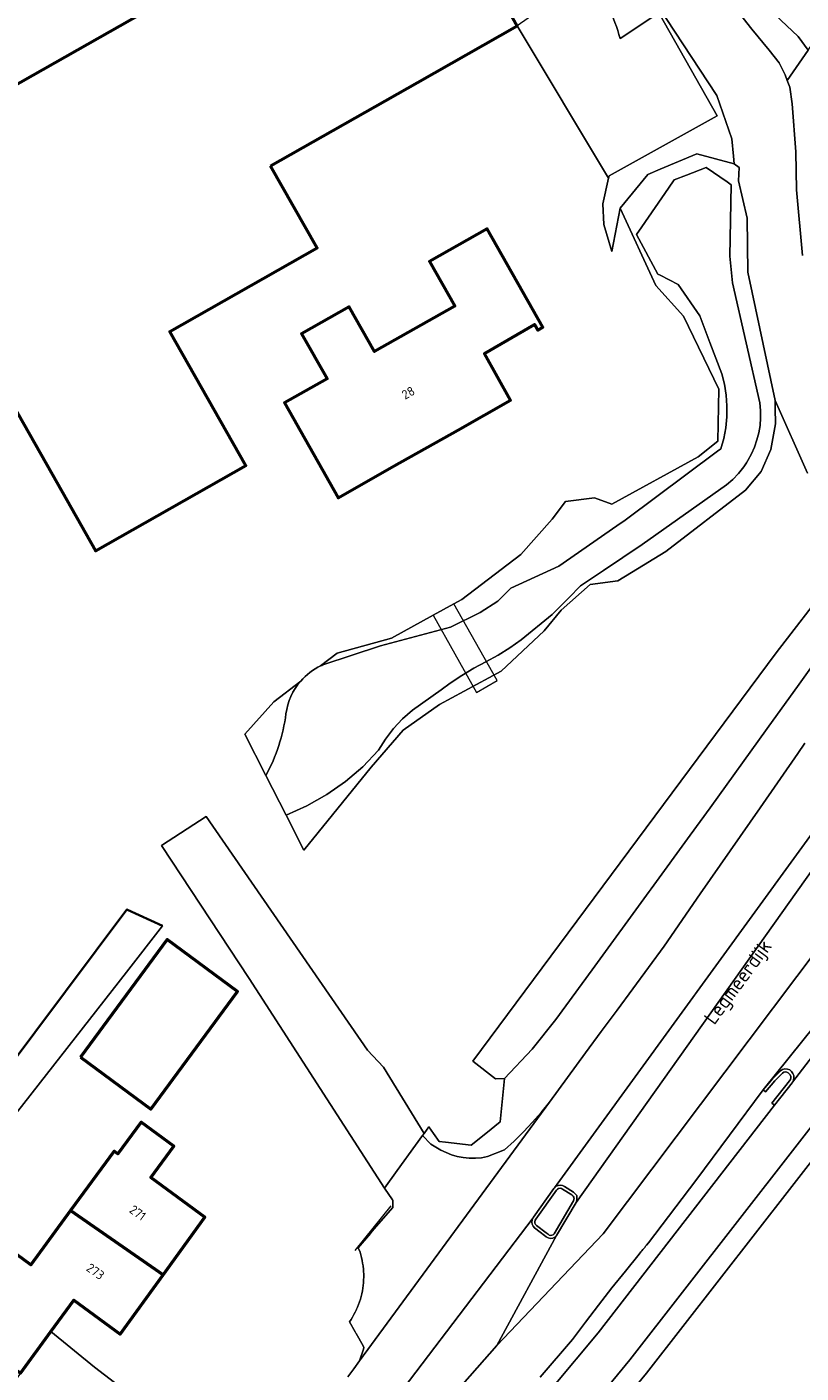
# Model space of a CAD drawing. Header units: metres. Extents: x 113441 to 115918, y 474822 to 477887.
# Tile 14 of 145: x 114772 to 114826, y 475222 to 475317. Entities that reach past the tile are written whole.
import ezdxf
from ezdxf.enums import TextEntityAlignment as Align

# ---------------------------------------------------------------- set-up
doc = ezdxf.new("R2010")
doc.units = ezdxf.units.M
for name, color, linetype, lineweight in [('B-WE-GK-BESCHOEIING-G', 252, 'GK-BESCHOEIING', 35), ('B-WE-GR-GROENVOORZIENING-GV', 252, 'Continuous', 18), ('B-WE-IE-TERREINAFSCHEIDING_KUNSTMATIG_HEKWERK-G', 252, 'IE-TERREINAFSCHEIDING-KUNSTMATIG', 18), ('B-WE-KW-KUNSTWERK_DEK-GV', 252, 'Continuous', 18), ('B-WE-OG-BEBOUWING-GV', 7, 'Continuous', 50), ('B-WE-OG-BEBOUWING-T18', 7, 'Continuous', 50), ('B-WE-OG-TERREIN_ERF-GV', 252, 'Continuous', 18), ('B-WE-OG-TOPOGRAFIE-T18', 7, 'Continuous', 18), ('B-WE-OG-WATER-GV', 252, 'Continuous', 18), ('B-WE-OG-WATER_SLOOT-GV', 252, 'Continuous', 18), ('B-WE-OG-WEG-GV', 252, 'Continuous', 18), ('B-WE-VH-VERHARDING_ASFALT-GV', 252, 'Continuous', 18), ('B-WE-VH-VERHARDING_BETON-GV', 252, 'Continuous', 18), ('B-WE-VH-VERHARDING_BETONSTRAATSTEEN-GV', 252, 'Continuous', 18), ('B-WE-VH-VERHARDING_GESLOTEN-GV', 252, 'Continuous', 18)]:
    doc.layers.add(name, color=color, linetype=linetype, lineweight=lineweight)
doc.styles.add('NLCS-ISO-ANNOTATIEF-T18', font='NLCS-ISO.ttf', dxfattribs={"height": 1.8})
doc.linetypes.add('GK-BESCHOEIING', pattern='A,30,-5,[1,NLCS.SHX,S=1,R=0,X=0,Y=0],-5', length=40)
doc.linetypes.add('IE-TERREINAFSCHEIDING-KUNSTMATIG', pattern='A,4,[82,NLCS.SHX,S=0.75,R=90,X=0,Y=0],4,-2', length=10)

msp = doc.modelspace()

# ---------------------------------------------------------------- linework, layer by layer
at = {"layer": 'B-WE-GK-BESCHOEIING-G', "ltscale": 0.5, "flags": 128}
for points in [[(114778.589, 475254.618), (114778.54, 475254.64), (114750.534, 475217.232)], [(114781.053, 475253.498), (114778.589, 475254.618)]]:
    msp.add_lwpolyline(points, dxfattribs=at)
at = {"layer": 'B-WE-GR-GROENVOORZIENING-GV'}
for points in [[(114826.095, 475300.684), (114825.676, 475305.309), (114825.633, 475307.984), (114825.383, 475311.349), (114825.204, 475312.543), (114825.032, 475312.996), (114824.879, 475313.398), (114824.459, 475314.248), (114823.748, 475315.148), (114822.527, 475316.608), (114820.386, 475319.375)], [(114820.386, 475319.375), (114822.527, 475316.608), (114823.748, 475315.148), (114824.459, 475314.248), (114824.879, 475313.398), (114825.032, 475312.996), (114826.5, 475315.144), (114825.798, 475316.099), (114824.567, 475317.241)], [(114813.264, 475315.951), (114815.996, 475317.762), (114820.103, 475310.522), (114812.495, 475306.28), (114812.44, 475306.125), (114812.043, 475304.329), (114812.115, 475302.877), (114812.682, 475300.955), (114813.275, 475304.006), (114815.206, 475306.389), (114816.084, 475306.758), (114818.669, 475307.844), (114821.288, 475307.128), (114821.235, 475307.686), (114821.122, 475308.891), (114820.082, 475311.937), (114815.922, 475318.258)], [(114815.922, 475318.258), (114820.082, 475311.937), (114821.122, 475308.891), (114821.235, 475307.686), (114821.288, 475307.128), (114821.653, 475306.866), (114821.601, 475305.945), (114822.196, 475303.315), (114822.252, 475299.513), (114824.182, 475290.467), (114826.448, 475285.368)], [(114827.989, 475277.554), (114824.252, 475272.715), (114802.896, 475243.966), (114804.497, 475242.735), (114805.136, 475242.765), (114807.083, 475244.813), (114808.744, 475246.914), (114811.288, 475250.403), (114815.308, 475255.914), (114815.452, 475256.112), (114818.202, 475259.883), (114819.591, 475261.812), (114823.608, 475267.389), (114825.863, 475270.52), (114827.816, 475273.231)]]:
    msp.add_lwpolyline(points, dxfattribs=at)
msp.add_lwpolyline([(114812.442, 475318.162, -0.042523), (114813.264, 475315.951)], format="xyb", dxfattribs=at)
at = {"layer": 'B-WE-IE-TERREINAFSCHEIDING_KUNSTMATIG_HEKWERK-G'}
msp.add_lwpolyline([(114797.125, 475233.797), (114794.593, 475230.653)], dxfattribs=at)
at = {"layer": 'B-WE-KW-KUNSTWERK_DEK-GV'}
msp.add_lwpolyline([(114801.556, 475276.156), (114800.115, 475275.362), (114803.157, 475269.924), (114804.603, 475270.78)], close=True, dxfattribs=at)
at = {"layer": 'B-WE-OG-BEBOUWING-GV'}
for points in [[(114788.655, 475306.989), (114799.006, 475312.859), (114806.026, 475316.841), (114799.241, 475328.857), (114794.714, 475326.289), (114792.197, 475324.862), (114760.908, 475307.116), (114773.613, 475284.715), (114776.34, 475279.907), (114786.917, 475285.906), (114781.58, 475295.344), (114791.931, 475301.214)], [(114801.844, 475288.401), (114805.554, 475290.501), (114803.713, 475293.78), (114807.236, 475295.818), (114807.466, 475295.419), (114807.829, 475295.629), (114803.907, 475302.565), (114799.852, 475300.271), (114801.633, 475297.12), (114795.976, 475293.923), (114794.195, 475297.073), (114790.844, 475295.177), (114792.638, 475292), (114789.635, 475290.303), (114793.408, 475283.627), (114797.37, 475285.87)], [(114775.274, 475244.251), (114780.233, 475240.597), (114786.337, 475248.88), (114781.378, 475252.535)], [(114774.589, 475233.456), (114781.103, 475228.947), (114784.026, 475233.004), (114780.234, 475235.79), (114781.851, 475237.991), (114779.562, 475239.673), (114777.922, 475237.441), (114777.658, 475237.635)], [(114781.103, 475228.947), (114774.589, 475233.456), (114771.787, 475229.642), (114767.128, 475233.065), (114763.234, 475227.763), (114771.052, 475222.022), (114773.203, 475224.952), (114774.817, 475227.151), (114778.081, 475224.754)]]:
    msp.add_lwpolyline(points, close=True, dxfattribs=at)
at = {"layer": 'B-WE-OG-TERREIN_ERF-GV'}
for points in [[(114792.186, 475271.799), (114793.349, 475272.69), (114797.176, 475273.742), (114800.115, 475275.362), (114801.556, 475276.156), (114802.124, 475276.469), (114806.27, 475279.635), (114808.487, 475282.12), (114809.425, 475283.377), (114811.463, 475283.633), (114812.68, 475283.19), (114818.767, 475286.51), (114820.15, 475287.617), (114820.205, 475291.269), (114817.715, 475296.414), (114815.779, 475298.572), (114813.275, 475304.006), (114812.682, 475300.955), (114812.115, 475302.877), (114812.043, 475304.329), (114812.44, 475306.125), (114806.026, 475316.841), (114799.006, 475312.859), (114788.655, 475306.989), (114791.931, 475301.214), (114781.58, 475295.344), (114786.917, 475285.906), (114776.34, 475279.907), (114773.613, 475284.715), (114760.908, 475307.116), (114792.197, 475324.862)], [(114826.448, 475285.368), (114824.182, 475290.467), (114824.187, 475289.938), (114824.197, 475288.844), (114823.882, 475287.017), (114823.199, 475285.485), (114822.094, 475284.165), (114816.491, 475279.839), (114814.066, 475278.372), (114813.092, 475277.782), (114811.167, 475277.523), (114809.122, 475275.727), (114807.93, 475274.259), (114804.886, 475271.418), (114800.557, 475269.079), (114797.985, 475267.282), (114795.734, 475264.659), (114791, 475258.82), (114789.749, 475261.284), (114788.326, 475264.089), (114786.847, 475267.002), (114788.894, 475269.277), (114790.789, 475270.729)], [(114794.1, 475221.762), (114794.517, 475222.329), (114794.918, 475222.875), (114795.197, 475223.712), (114795.234, 475223.824), (114795.176, 475223.928), (114794.688, 475224.796), (114794.673, 475224.823), (114794.618, 475224.921), (114794.218, 475225.633), (114794.328, 475225.797), (114794.431, 475225.965), (114794.529, 475226.136), (114794.62, 475226.31), (114794.706, 475226.488), (114794.719, 475226.518), (114794.785, 475226.668), (114794.858, 475226.851), (114794.924, 475227.037), (114794.984, 475227.225), (114795.037, 475227.414), (114795.057, 475227.497), (114795.083, 475227.606), (114795.123, 475227.799), (114795.156, 475227.993), (114795.182, 475228.188), (114795.2, 475228.373), (114795.201, 475228.385), (114795.209, 475228.499), (114795.214, 475228.581), (114795.219, 475228.778), (114795.217, 475228.975), (114795.209, 475229.172), (114795.194, 475229.368), (114795.176, 475229.52), (114795.171, 475229.564), (114795.142, 475229.759), (114795.106, 475229.953), (114795.064, 475230.145), (114794.958, 475230.525), (114794.819, 475230.842), (114795.684, 475231.843), (114795.704, 475231.867), (114796.101, 475232.327), (114797.262, 475233.67), (114797.258, 475234.195), (114797.25, 475234.206), (114796.682, 475235.044), (114787.161, 475249.803), (114780.98, 475259.15), (114784.139, 475261.185), (114795.475, 475244.747), (114796.617, 475243.558), (114799.461, 475238.888), (114799.791, 475239.345), (114800.119, 475238.888), (114800.52, 475238.329), (114800.964, 475238.275), (114802.781, 475238.054), (114803.81, 475238.888), (114804.829, 475239.714), (114805.136, 475242.765), (114804.497, 475242.735), (114802.896, 475243.966), (114824.252, 475272.715), (114827.989, 475277.554)], [(114831.469, 475242.589), (114831.227, 475242.608), (114831.152, 475242.614), (114831.149, 475242.61), (114830.464, 475241.716), (114815.123, 475222.004), (114809.437, 475215.109), (114808.897, 475214.469), (114808.894, 475214.466)], [(114764.12, 475218.951), (114759.339, 475222.461), (114763.234, 475227.763), (114767.128, 475233.065), (114771.787, 475229.642), (114774.589, 475233.456), (114777.658, 475237.635), (114777.922, 475237.441), (114779.562, 475239.673), (114781.851, 475237.991), (114780.234, 475235.79), (114784.026, 475233.004), (114781.103, 475228.947), (114778.081, 475224.754), (114774.817, 475227.151), (114773.203, 475224.952), (114776.271, 475222.441), (114779.4, 475220.04)], [(114786.291, 475214.767), (114782.237, 475217.19), (114779.4, 475220.04), (114776.271, 475222.441), (114773.203, 475224.952), (114771.052, 475222.022), (114769.153, 475219.436), (114779.33, 475212.791), (114781.686, 475210.519)]]:
    msp.add_lwpolyline(points, dxfattribs=at)
for points in [[(114801.633, 475297.12), (114799.852, 475300.271), (114803.907, 475302.565), (114807.829, 475295.629), (114807.466, 475295.419), (114807.236, 475295.818), (114803.713, 475293.78), (114805.554, 475290.501), (114801.844, 475288.401), (114797.37, 475285.87), (114793.408, 475283.627), (114789.635, 475290.303), (114792.638, 475292), (114790.844, 475295.177), (114794.195, 475297.073), (114795.976, 475293.923)], [(114784.139, 475261.185), (114780.98, 475259.15), (114787.161, 475249.803), (114796.682, 475235.044), (114797.573, 475236.277), (114798.857, 475238.052), (114799.355, 475238.742), (114799.461, 475238.888), (114796.617, 475243.558), (114795.475, 475244.747)], [(114778.54, 475254.64), (114778.589, 475254.618), (114781.053, 475253.498), (114778.532, 475250.231), (114770.293, 475239.712), (114757.975, 475223.433), (114751.462, 475213.644), (114737.581, 475194.015), (114725.185, 475179.111), (114723.081, 475180.565), (114747.609, 475213.326), (114748.156, 475214.057), (114749.047, 475215.247), (114750.266, 475216.875), (114750.534, 475217.232)], [(114781.378, 475252.535), (114786.337, 475248.88), (114780.233, 475240.597), (114775.274, 475244.251)]]:
    msp.add_lwpolyline(points, close=True, dxfattribs=at)
msp.add_lwpolyline([(114790.789, 475270.729, -0.100046), (114792.186, 475271.799)], format="xyb", dxfattribs=at)
at = {"layer": 'B-WE-OG-WATER-GV'}
for points in [[(114791.214, 475261.942), (114792.611, 475262.736), (114793.925, 475263.659), (114795.145, 475264.704), (114796.26, 475265.86), (114796.756, 475266.646), (114797.322, 475267.383), (114797.952, 475268.067), (114798.641, 475268.69), (114800.67, 475270.108), (114801.31, 475270.59), (114802.123, 475271.13), (114802.961, 475271.63), (114803.822, 475272.09), (114804.681, 475272.554), (114805.511, 475273.068), (114806.31, 475273.63), (114808.492, 475275.423), (114809.657, 475276.599), (114810.48, 475277.43), (114812.092, 475278.509), (114814.814, 475280.332), (114820.761, 475284.549), (114821.2, 475284.928), (114821.602, 475285.345), (114821.964, 475285.798), (114822.069, 475285.947), (114822.17, 475286.1), (114822.265, 475286.255), (114822.516, 475286.718), (114822.728, 475287.2), (114822.898, 475287.698), (114823.026, 475288.209), (114823.11, 475288.728), (114823.15, 475289.253), (114823.146, 475289.78), (114823.097, 475290.304), (114821.167, 475298.749), (114820.98, 475300.645), (114821.086, 475305.662), (114820.801, 475305.859), (114819.32, 475306.881), (114817.942, 475306.341), (114817.079, 475306.002), (114816.67, 475305.415), (114814.785, 475302.71), (114814.409, 475302.171), (114815.925, 475299.375), (114816.084, 475299.293), (114817.354, 475298.636), (114818.876, 475296.447), (114819.586, 475294.563), (114820.417, 475292.359), (114820.606, 475291.616), (114820.729, 475290.859), (114820.786, 475290.095), (114820.777, 475289.328), (114820.701, 475288.565), (114820.559, 475287.811), (114820.352, 475287.073), (114820.13, 475286.908), (114813.609, 475282.051), (114813.041, 475281.657), (114808.955, 475278.824), (114805.58, 475277.27), (114804.653, 475276.359), (114803.422, 475275.557), (114801.329, 475274.533), (114796.39, 475273.2), (114792.344, 475271.872), (114792.265, 475271.836), (114792.186, 475271.799)], [(114788.326, 475264.089), (114789.749, 475261.284), (114791.214, 475261.942)]]:
    msp.add_lwpolyline(points, dxfattribs=at)
for points in [[(114792.186, 475271.799, 0.100046), (114790.789, 475270.729)], [(114790.789, 475270.729, 0.145934), (114789.74, 475268.42)], [(114789.74, 475268.42, -0.095383), (114788.326, 475264.089)]]:
    msp.add_lwpolyline(points, format="xyb", dxfattribs=at)
msp.add_lwpolyline([(114749.047, 475215.247), (114751.462, 475213.644), (114757.975, 475223.433), (114770.293, 475239.712), (114778.532, 475250.231), (114781.053, 475253.498), (114778.589, 475254.618), (114778.54, 475254.64), (114750.534, 475217.232), (114750.266, 475216.875)], close=True, dxfattribs=at)
at = {"layer": 'B-WE-OG-WATER_SLOOT-GV'}
msp.add_lwpolyline([(114792.186, 475271.799), (114792.265, 475271.836), (114792.344, 475271.872), (114796.39, 475273.2), (114801.329, 475274.533), (114803.422, 475275.557), (114804.653, 475276.359), (114805.58, 475277.27), (114808.955, 475278.824), (114813.041, 475281.657), (114813.609, 475282.051), (114820.13, 475286.908), (114820.352, 475287.073), (114820.559, 475287.811), (114820.701, 475288.565), (114820.777, 475289.328), (114820.786, 475290.095), (114820.729, 475290.859), (114820.606, 475291.616), (114820.417, 475292.359), (114819.586, 475294.563), (114818.876, 475296.447), (114817.354, 475298.636), (114816.084, 475299.293), (114815.925, 475299.375), (114814.409, 475302.171), (114814.785, 475302.71), (114816.67, 475305.415), (114817.079, 475306.002), (114817.942, 475306.341), (114819.32, 475306.881), (114820.801, 475305.859), (114821.086, 475305.662), (114820.98, 475300.645), (114821.167, 475298.749), (114823.097, 475290.304), (114823.146, 475289.78), (114823.15, 475289.253), (114823.11, 475288.728), (114823.026, 475288.209), (114822.898, 475287.698), (114822.728, 475287.2), (114822.516, 475286.718), (114822.265, 475286.255), (114822.17, 475286.1), (114822.069, 475285.947), (114821.964, 475285.798), (114821.602, 475285.345), (114821.2, 475284.928), (114820.761, 475284.549), (114814.814, 475280.332), (114812.092, 475278.509), (114810.48, 475277.43), (114809.657, 475276.599), (114808.492, 475275.423), (114806.31, 475273.63), (114805.511, 475273.068), (114804.681, 475272.554), (114803.822, 475272.09), (114802.961, 475271.63), (114802.123, 475271.13), (114801.31, 475270.59), (114800.67, 475270.108), (114798.641, 475268.69), (114797.952, 475268.067), (114797.322, 475267.383), (114796.756, 475266.646), (114796.26, 475265.86), (114795.145, 475264.704), (114793.925, 475263.659), (114792.611, 475262.736), (114791.214, 475261.942), (114789.749, 475261.284), (114791, 475258.82), (114795.734, 475264.659), (114797.985, 475267.282), (114800.557, 475269.079), (114804.886, 475271.418), (114807.93, 475274.259), (114809.122, 475275.727), (114811.167, 475277.523), (114813.092, 475277.782), (114814.066, 475278.372), (114816.491, 475279.839), (114822.094, 475284.165), (114823.199, 475285.485), (114823.882, 475287.017), (114824.197, 475288.844), (114824.187, 475289.938), (114824.182, 475290.467), (114822.252, 475299.513), (114822.196, 475303.315), (114821.601, 475305.945), (114821.653, 475306.866), (114821.288, 475307.128), (114818.669, 475307.844), (114816.084, 475306.758), (114815.206, 475306.389), (114813.275, 475304.006), (114815.779, 475298.572), (114817.715, 475296.414), (114820.205, 475291.269), (114820.15, 475287.617), (114818.767, 475286.51), (114812.68, 475283.19), (114811.463, 475283.633), (114809.425, 475283.377), (114808.487, 475282.12), (114806.27, 475279.635), (114802.124, 475276.469), (114801.556, 475276.156), (114800.115, 475275.362), (114797.176, 475273.742), (114793.349, 475272.69)], close=True, dxfattribs=at)
msp.add_lwpolyline([(114790.789, 475270.729), (114788.894, 475269.277), (114786.847, 475267.002), (114788.326, 475264.089)], dxfattribs=at)
for points in [[(114789.74, 475268.42, -0.145934), (114790.789, 475270.729)], [(114788.326, 475264.089, 0.095383), (114789.74, 475268.42)]]:
    msp.add_lwpolyline(points, format="xyb", dxfattribs=at)
at = {"layer": 'B-WE-OG-WEG-GV'}
for points in [[(114826.5, 475315.144), (114825.032, 475312.996), (114825.204, 475312.543), (114825.383, 475311.349), (114825.633, 475307.984), (114825.676, 475305.309), (114826.095, 475300.684)], [(114827.816, 475273.231), (114825.863, 475270.52), (114823.608, 475267.389), (114819.591, 475261.812), (114818.202, 475259.883), (114815.452, 475256.112), (114815.308, 475255.914), (114811.288, 475250.403), (114808.744, 475246.914), (114807.083, 475244.813), (114805.136, 475242.765), (114804.829, 475239.714), (114803.81, 475238.888), (114802.781, 475238.054), (114800.964, 475238.275), (114800.52, 475238.329), (114800.119, 475238.888), (114799.791, 475239.345), (114799.461, 475238.888), (114799.355, 475238.742), (114799.94, 475238.138), (114800.287, 475237.917), (114800.647, 475237.718), (114801.02, 475237.544), (114801.402, 475237.393), (114801.794, 475237.267), (114802.219, 475237.187), (114802.649, 475237.146), (114803.082, 475237.144), (114803.512, 475237.182), (114803.938, 475237.258), (114805.133, 475237.734), (114805.814, 475238.354), (114806.471, 475239), (114807.103, 475239.67), (114807.709, 475240.364), (114808.288, 475241.081), (114810.818, 475244.57), (114811.938, 475246.063), (114813.052, 475247.561), (114814.161, 475249.062), (114815.264, 475250.568), (114816.362, 475252.077), (114818.891, 475255.746), (114823.12, 475261.803), (114825.774, 475265.641), (114826.277, 475266.357)], [(114808.502, 475221.01), (114811.725, 475224.861), (114824.135, 475240.872), (114823.954, 475241.012), (114825.194, 475242.602), (114825.252, 475242.693), (114825.28, 475242.797), (114825.275, 475242.904), (114825.238, 475243.005), (114825.171, 475243.09), (114825.092, 475243.161), (114824.995, 475243.204), (114824.889, 475243.215), (114824.785, 475243.192), (114824.693, 475243.138), (114824.157, 475242.587), (114823.498, 475241.822), (114823.341, 475241.958), (114818.601, 475235.564), (114815.258, 475231.189), (114815.126, 475231.029), (114815.107, 475231.007), (114815.059, 475230.95), (114814.993, 475230.87), (114814.954, 475230.822), (114814.901, 475230.758), (114814.861, 475230.71), (114814.795, 475230.63), (114814.748, 475230.572), (114814.73, 475230.55), (114814.598, 475230.389), (114813.636, 475229.205), (114812.686, 475228.012), (114811.747, 475226.81), (114810.82, 475225.599), (114809.904, 475224.379), (114807.638, 475221.723)]]:
    msp.add_lwpolyline(points, dxfattribs=at)
msp.add_lwpolyline([(114831.149, 475242.61), (114830.761, 475242.621), (114829.277, 475242.633), (114813.952, 475222.942), (114808.285, 475216.07), (114808.832, 475214.603), (114808.897, 475214.469), (114809.437, 475215.109), (114815.123, 475222.004), (114830.464, 475241.716)], close=True, dxfattribs=at)
at = {"layer": 'B-WE-VH-VERHARDING_ASFALT-GV'}
for points in [[(114826.277, 475266.357), (114825.774, 475265.641), (114823.12, 475261.803), (114818.891, 475255.746), (114816.362, 475252.077), (114815.264, 475250.568), (114814.161, 475249.062), (114813.052, 475247.561), (114811.938, 475246.063), (114810.818, 475244.57), (114808.288, 475241.081), (114798.825, 475228.195), (114794.918, 475222.875), (114794.517, 475222.329), (114794.1, 475221.762)], [(114835.987, 475263.586), (114812.064, 475231.82), (114804.595, 475223.958), (114773.298, 475188.419)], [(114773.298, 475188.419), (114807.134, 475232.949), (114807.151, 475232.973), (114807.169, 475232.996), (114808.607, 475235.01), (114808.625, 475235.036), (114808.644, 475235.06), (114828.425, 475262.276)], [(114828.425, 475262.276), (114808.644, 475235.06), (114808.77, 475235.17), (114808.909, 475235.231), (114809.059, 475235.248), (114809.209, 475235.222), (114809.344, 475235.153), (114809.982, 475234.745), (114810.035, 475234.706), (114810.084, 475234.664), (114810.129, 475234.617), (114810.17, 475234.566), (114810.207, 475234.512), (114810.223, 475234.414), (114810.227, 475234.314), (114810.218, 475234.215), (114810.197, 475234.118), (114810.165, 475234.024), (114829.637, 475261.465)], [(114807.638, 475221.723), (114809.904, 475224.379), (114810.82, 475225.599), (114811.747, 475226.81), (114812.686, 475228.012), (114813.636, 475229.205), (114814.598, 475230.389), (114814.73, 475230.55), (114814.748, 475230.572), (114814.795, 475230.63), (114814.861, 475230.71), (114814.901, 475230.758), (114814.954, 475230.822), (114814.993, 475230.87), (114815.059, 475230.95), (114815.107, 475231.007), (114815.126, 475231.029), (114815.258, 475231.189), (114818.601, 475235.564), (114823.341, 475241.958), (114835.192, 475256.694)], [(114835.192, 475256.694), (114823.341, 475241.958), (114823.995, 475242.736), (114824.543, 475243.299), (114824.692, 475243.392), (114824.862, 475243.434), (114825.037, 475243.421), (114825.199, 475243.354), (114825.333, 475243.24), (114825.43, 475243.113), (114825.487, 475242.963), (114825.502, 475242.804), (114825.472, 475242.647), (114825.4, 475242.504), (114834.679, 475254.587)]]:
    msp.add_lwpolyline(points, dxfattribs=at)
for points in [[(114836.301, 475263.978), (114836.193, 475264.05), (114833.006, 475266.137), (114829.662, 475261.506), (114829.65, 475261.485), (114829.637, 475261.465), (114810.165, 475234.024), (114808.795, 475231.694), (114804.595, 475223.958), (114812.064, 475231.82), (114835.987, 475263.586)], [(114794.328, 475225.797), (114794.218, 475225.633), (114794.618, 475224.921), (114794.673, 475224.823), (114794.688, 475224.796), (114795.176, 475223.928), (114795.234, 475223.824), (114795.197, 475223.712), (114794.918, 475222.875), (114798.825, 475228.195), (114808.288, 475241.081), (114807.709, 475240.364), (114807.103, 475239.67), (114806.471, 475239), (114805.814, 475238.354), (114805.133, 475237.734), (114803.938, 475237.258), (114803.512, 475237.182), (114803.082, 475237.144), (114802.649, 475237.146), (114802.219, 475237.187), (114801.794, 475237.267), (114801.402, 475237.393), (114801.02, 475237.544), (114800.647, 475237.718), (114800.287, 475237.917), (114799.94, 475238.138), (114799.355, 475238.742), (114798.857, 475238.052), (114797.573, 475236.277), (114796.682, 475235.044), (114797.25, 475234.206), (114797.258, 475234.195), (114797.262, 475233.67), (114796.101, 475232.327), (114795.704, 475231.867), (114795.684, 475231.843), (114794.819, 475230.842), (114794.958, 475230.525), (114795.064, 475230.145), (114795.106, 475229.953), (114795.142, 475229.759), (114795.171, 475229.564), (114795.176, 475229.52), (114795.194, 475229.368), (114795.209, 475229.172), (114795.217, 475228.975), (114795.219, 475228.778), (114795.214, 475228.581), (114795.209, 475228.499), (114795.201, 475228.385), (114795.2, 475228.373), (114795.182, 475228.188), (114795.156, 475227.993), (114795.123, 475227.799), (114795.083, 475227.606), (114795.057, 475227.497), (114795.037, 475227.414), (114794.984, 475227.225), (114794.924, 475227.037), (114794.858, 475226.851), (114794.785, 475226.668), (114794.719, 475226.518), (114794.706, 475226.488), (114794.62, 475226.31), (114794.529, 475226.136), (114794.431, 475225.965)], [(114804.595, 475223.958), (114808.795, 475231.694), (114808.676, 475231.58), (114808.526, 475231.51), (114808.361, 475231.493), (114808.2, 475231.53), (114808.06, 475231.617), (114807.931, 475231.714), (114807.642, 475231.931), (114807.24, 475232.234), (114807.133, 475232.351), (114807.065, 475232.494), (114807.042, 475232.65), (114807.065, 475232.807), (114807.134, 475232.949), (114773.298, 475188.419)]]:
    msp.add_lwpolyline(points, close=True, dxfattribs=at)
at = {"layer": 'B-WE-VH-VERHARDING_BETON-GV'}
msp.add_lwpolyline([(114808.285, 475216.07), (114813.952, 475222.942), (114829.277, 475242.633), (114836.163, 475251.603), (114837.127, 475252.859), (114841.097, 475256.964), (114843.39, 475259.335), (114840.837, 475261.008), (114837.408, 475257.462), (114836.022, 475256.008), (114834.679, 475254.587), (114825.4, 475242.504), (114825.383, 475242.482), (114825.366, 475242.46), (114824.135, 475240.872), (114811.725, 475224.861), (114808.502, 475221.01)], dxfattribs=at)
for points in [[(114823.341, 475241.958), (114823.498, 475241.822), (114824.157, 475242.587), (114824.693, 475243.138), (114824.785, 475243.192), (114824.889, 475243.215), (114824.995, 475243.204), (114825.092, 475243.161), (114825.171, 475243.09), (114825.238, 475243.005), (114825.275, 475242.904), (114825.28, 475242.797), (114825.252, 475242.693), (114825.194, 475242.602), (114823.954, 475241.012), (114824.135, 475240.872), (114825.366, 475242.46), (114825.383, 475242.482), (114825.4, 475242.504), (114825.472, 475242.647), (114825.502, 475242.804), (114825.487, 475242.963), (114825.43, 475243.113), (114825.333, 475243.24), (114825.199, 475243.354), (114825.037, 475243.421), (114824.862, 475243.434), (114824.692, 475243.392), (114824.543, 475243.299), (114823.995, 475242.736)], [(114810.165, 475234.024), (114810.197, 475234.118), (114810.218, 475234.215), (114810.227, 475234.314), (114810.223, 475234.414), (114810.207, 475234.512), (114810.17, 475234.566), (114810.129, 475234.617), (114810.084, 475234.664), (114810.035, 475234.706), (114809.982, 475234.745), (114809.344, 475235.153), (114809.209, 475235.222), (114809.059, 475235.248), (114808.909, 475235.231), (114808.77, 475235.17), (114808.644, 475235.06), (114808.625, 475235.036), (114808.607, 475235.01), (114807.169, 475232.996), (114807.151, 475232.973), (114807.134, 475232.949), (114807.065, 475232.807), (114807.042, 475232.65), (114807.065, 475232.494), (114807.133, 475232.351), (114807.24, 475232.234), (114807.642, 475231.931), (114807.931, 475231.714), (114808.06, 475231.617), (114808.2, 475231.53), (114808.361, 475231.493), (114808.526, 475231.51), (114808.676, 475231.58), (114808.795, 475231.694)], [(114808.79, 475234.887), (114808.854, 475234.961), (114808.939, 475235.01), (114809.035, 475235.028), (114809.133, 475235.015), (114809.22, 475234.971), (114809.867, 475234.558), (114809.92, 475234.518), (114809.964, 475234.468), (114809.996, 475234.41), (114810.014, 475234.347), (114810.019, 475234.281), (114810.016, 475234.25), (114810.01, 475234.22), (114810.002, 475234.191), (114809.99, 475234.163), (114809.976, 475234.136), (114808.613, 475231.818), (114808.544, 475231.757), (114808.459, 475231.721), (114808.367, 475231.714), (114808.278, 475231.737), (114808.2, 475231.787), (114808.07, 475231.885), (114807.376, 475232.407), (114807.31, 475232.483), (114807.271, 475232.576), (114807.263, 475232.677), (114807.288, 475232.775), (114807.342, 475232.86)]]:
    msp.add_lwpolyline(points, close=True, dxfattribs=at)
at = {"layer": 'B-WE-VH-VERHARDING_BETONSTRAATSTEEN-GV'}
msp.add_lwpolyline([(114808.79, 475234.887), (114807.342, 475232.86), (114807.288, 475232.775), (114807.263, 475232.677), (114807.271, 475232.576), (114807.31, 475232.483), (114807.376, 475232.407), (114808.07, 475231.885), (114808.2, 475231.787), (114808.278, 475231.737), (114808.367, 475231.714), (114808.459, 475231.721), (114808.544, 475231.757), (114808.613, 475231.818), (114809.976, 475234.136), (114809.99, 475234.163), (114810.002, 475234.191), (114810.01, 475234.22), (114810.016, 475234.25), (114810.019, 475234.281), (114810.014, 475234.347), (114809.996, 475234.41), (114809.964, 475234.468), (114809.92, 475234.518), (114809.867, 475234.558), (114809.22, 475234.971), (114809.133, 475235.015), (114809.035, 475235.028), (114808.939, 475235.01), (114808.854, 475234.961)], close=True, dxfattribs=at)
at = {"layer": 'B-WE-VH-VERHARDING_GESLOTEN-GV'}
msp.add_lwpolyline([(114809.806, 475341.239), (114807.417, 475343.85), (114802.573, 475348.853), (114802.056, 475349.371), (114803.479, 475347.289), (114818.781, 475323.609), (114819.505, 475322.561), (114820.196, 475321.645), (114822.889, 475318.882), (114824.567, 475317.241), (114825.798, 475316.099), (114826.5, 475315.144), (114827.203, 475316.172), (114827.708, 475316.912), (114827.713, 475316.919), (114826.478, 475318.245), (114823.73, 475321.008), (114821.805, 475323.042), (114820.667, 475324.479)], close=True, dxfattribs=at)
msp.add_lwpolyline([(114791.971, 475344.975), (114792.436, 475344.203), (114801.201, 475329.649), (114807.573, 475317.94), (114806.026, 475316.841), (114812.44, 475306.125), (114812.495, 475306.28), (114820.103, 475310.522), (114815.996, 475317.762), (114813.264, 475315.951)], dxfattribs=at)
msp.add_lwpolyline([(114813.264, 475315.951, 0.042523), (114812.442, 475318.162)], format="xyb", dxfattribs=at)

# ---------------------------------------------------------------- texts
at = {"layer": 'B-WE-OG-BEBOUWING-T18', "style": 'NLCS-ISO-ANNOTATIEF-T18'}
for s, rotation, p in [('28', 29.5, (114798.351, 475291.02)), ('271', 324.2, (114779.311, 475233.302)), ('273', 324.2, (114776.334, 475229.171))]:
    msp.add_text(s, height=0.64, rotation=rotation, dxfattribs=at).set_placement(p, align=Align.MIDDLE)
at = {"layer": 'B-WE-OG-TOPOGRAFIE-T18', "style": 'NLCS-ISO-ANNOTATIEF-T18'}
msp.add_text('Legmeerdijk', height=1, rotation=53.7, dxfattribs=at).set_placement((114821.664, 475249.471), align=Align.MIDDLE)

doc.saveas('drawing.dxf')
